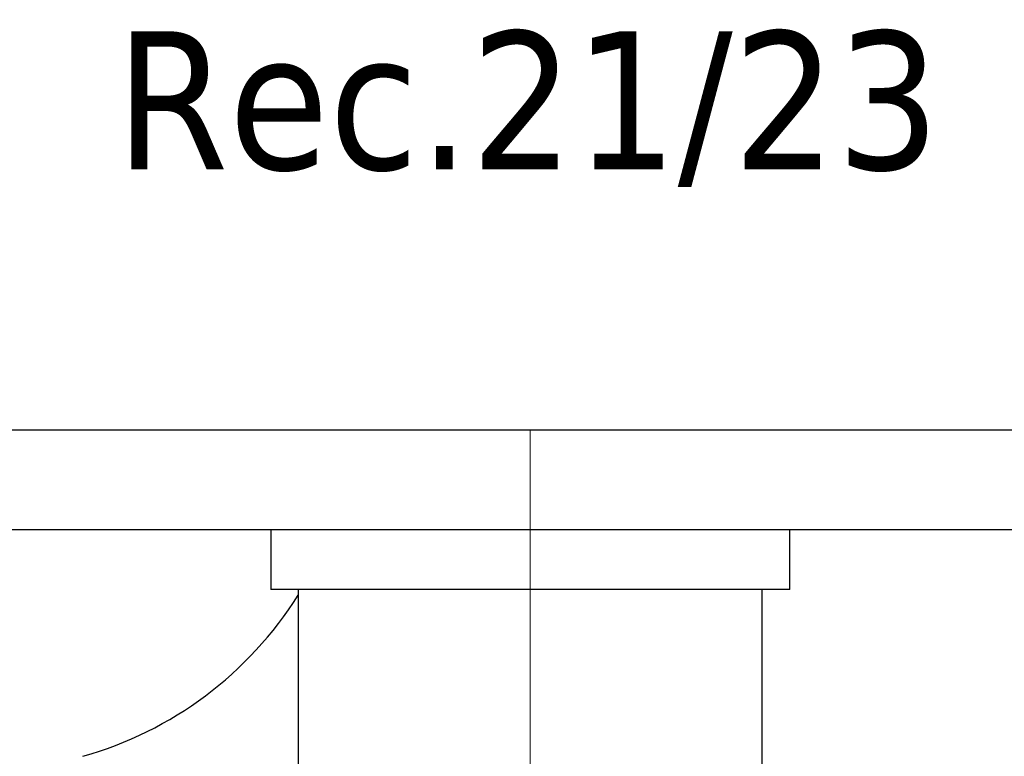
# Model space of a CAD drawing. Header units: millimetres. Extents: x 262469 to 275208, y -32539 to 9411.
# Tile 146 of 256: x 268146 to 268171, y -14126 to -14108. Entities that reach past the tile are written whole.
import ezdxf
from ezdxf.enums import TextEntityAlignment as Align

# ---------------------------------------------------------------- set-up
doc = ezdxf.new("R2010")
doc.units = ezdxf.units.MM
doc.header["$LTSCALE"] = 100
doc.layers.add('$ IE_TELETECHNIKA', color=5, linetype='Continuous', lineweight=30)
doc.styles.add('TAHOMA', font='tahoma.ttf', dxfattribs={"width": 0.85})

msp = doc.modelspace()

# ---------------------------------------------------------------- linework, layer by layer
at = {"layer": '$ IE_TELETECHNIKA', "color": 7, "linetype": 'Continuous'}
for p, q in [((267937.165, -14118.187), (268184.087, -14118.187)), ((268186.607, -14120.707), (267934.646, -14120.707)), ((268152.34, -14120.707), (268152.34, -14122.219)), ((268165.442, -14122.219), (268165.442, -14120.707)), ((268165.442, -14122.219), (268152.34, -14122.219)), ((268153.033, -14122.219), (268153.033, -14127.752)), ((268164.749, -14127.467), (268164.749, -14122.219))]:
    msp.add_line(p, q, dxfattribs=at)
at = {"layer": '$ IE_TELETECHNIKA', "color": 7, "linetype": 'Continuous', "lineweight": 5, "ltscale": 20.32}
for p, q in [((268158.891, -14122.219), (268158.891, -14118.187)), ((268158.891, -14140.486), (268158.891, -14122.219))]:
    msp.add_line(p, q, dxfattribs=at)
at = {"layer": '$ IE_TELETECHNIKA', "color": 7, "linetype": 'Continuous'}
msp.add_arc((268145.033, -14117.332), 9.449, 285.7444, 327.8509, dxfattribs=at)

# ---------------------------------------------------------------- texts
at = {"layer": '$ IE_TELETECHNIKA', "color": 7, "style": 'TAHOMA'}
msp.add_text('Rec.21/23', height=3.4878, dxfattribs=at).set_placement((268148.419, -14108.125), align=Align.TOP_LEFT)

doc.saveas('drawing.dxf')
